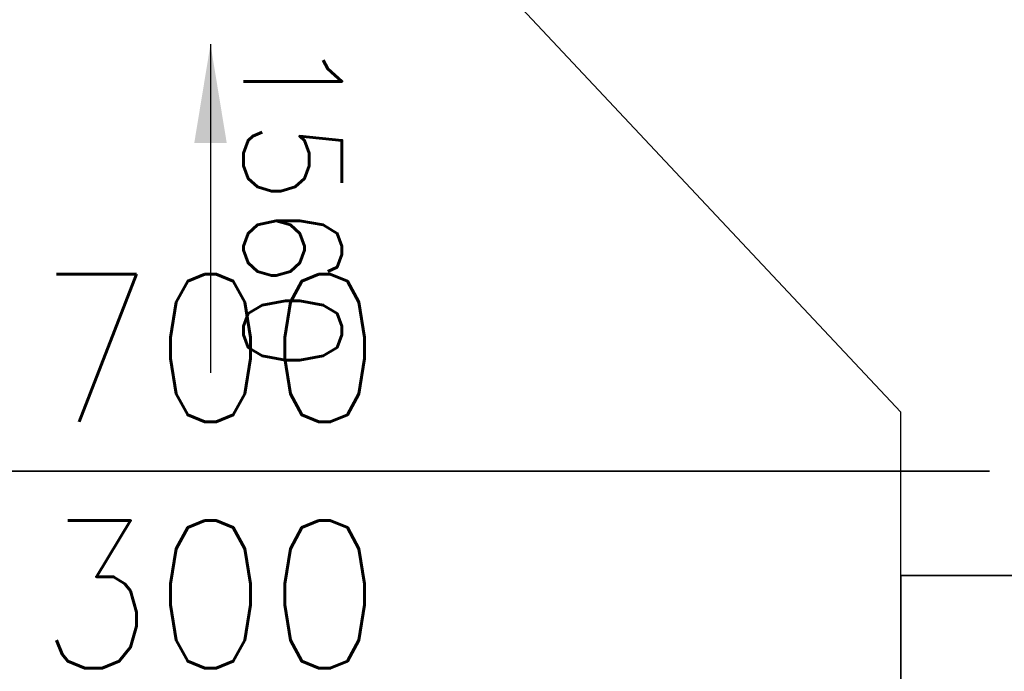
# Model space of a CAD drawing. Header units: millimetres. Extents: x -56303 to -45239, y -20463 to -4540.
# Tile 249 of 256: x -45948 to -45898, y -11306 to -11273. Entities that reach past the tile are written whole.
import ezdxf

# ---------------------------------------------------------------- set-up
doc = ezdxf.new("R2010")
doc.units = ezdxf.units.MM
doc.layers.add('_HVAC_urzadzenia', color=220, linetype='Continuous', lineweight=35)
for name, color, linetype in [('FLUID-N1', 7, 'Continuous'), ('FLUID-N1-50-ARRDU', 7, 'Continuous'), ('FLUID-N1-75-DIM', 7, 'Continuous')]:
    doc.layers.add(name, color=color, linetype=linetype)
doc.styles.add('FDBES', font='simplex.shx')
doc.styles.add('OPIS1', font='ROMANS.SHX', dxfattribs={"width": 0.9})
doc.dimstyles.new('FDBES', dxfattribs={"dimscale": 50, "dimtxt": 4, "dimasz": 2.5, "dimexe": 0.8, "dimexo": 2, "dimgap": 1, "dimtad": 1, "dimdsep": 46, "dimtxsty": 'FDBES', "dimcen": 2.5, "dimclrd": 4, "dimclre": 5, "dimadec": 0, "dimazin": 0, "dimtfac": 1, "dimtmove": 0, "dimatfit": 3, "dimfxl": 1, "dimarcsym": 0})

# ---------------------------------------------------------------- blocks, each defined once
blk = doc.blocks.new('A$C29042132')
blk.add_lwpolyline([(6, 25.5), (0, 25.5), (0, 0), (6, 0)], close=True)
blk = doc.blocks.new('*U1395')
at = {"color": 132, "linetype": 'Continuous', "lineweight": -2}
blk.add_line((175, 395), (175, -395), dxfattribs=at)
at = {"color": 0, "linetype": 'ByBlock', "lineweight": -2}
blk.add_line((-175, -350), (175, -350), dxfattribs=at)
blk = doc.blocks.new('*U1400')
at = {"color": 132, "linetype": 'Continuous', "lineweight": -2}
blk.add_line((350, 1345), (350, 555), dxfattribs=at)
at = {"color": 0, "linetype": 'ByBlock', "lineweight": -2}
for p in [(-320, 700), (350, 1300)]:
    blk.add_line(p, (320, 1300), dxfattribs=at)

msp = doc.modelspace()

# ---------------------------------------------------------------- block references
at = {"layer": '_HVAC_urzadzenia', "rotation": 180}
msp.add_blockref('A$C29042132', (-45897.177, -11301.549), dxfattribs=at)
at = {"layer": 'FLUID-N1', "color": 132, "linetype": 'Continuous', "xscale": 0.1000000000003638, "yscale": 0.1000000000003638, "zscale": 0.1}
for name, p, rotation in [('*U1400', (-46033.177, -11261.257), 270), ('*U1395', (-45938.177, -11313.757), 90)]:
    msp.add_blockref(name, p, dxfattribs=dict(at, rotation=rotation))

# ---------------------------------------------------------------- texts
at = {"layer": 'FLUID-N1-50-ARRDU', "color": 3, "insert": (-45938.177, -11291.257, 86080.82), "char_height": 5, "attachment_point": 6, "rotation": 270, "style": 'FDBES'}
msp.add_mtext('1560\\P ', dxfattribs=at)
at = {"layer": 'FLUID-N1-75-DIM', "color": 61, "insert": (-45938.177, -11296.257), "char_height": 7.5, "attachment_point": 5, "style": 'OPIS1'}
msp.add_mtext('700\\P300', dxfattribs=at)

# ---------------------------------------------------------------- leaders
at = {"layer": 'FLUID-N1-50-ARRDU'}
msp.add_leader([(-45938.177, -11274.591, 86080.82), (-45938.177, -11291.257, 86080.82)], dimstyle='FDBES', override={"dimscale": 2, "dimclrd": 3}, dxfattribs=at)

doc.saveas('drawing.dxf')
